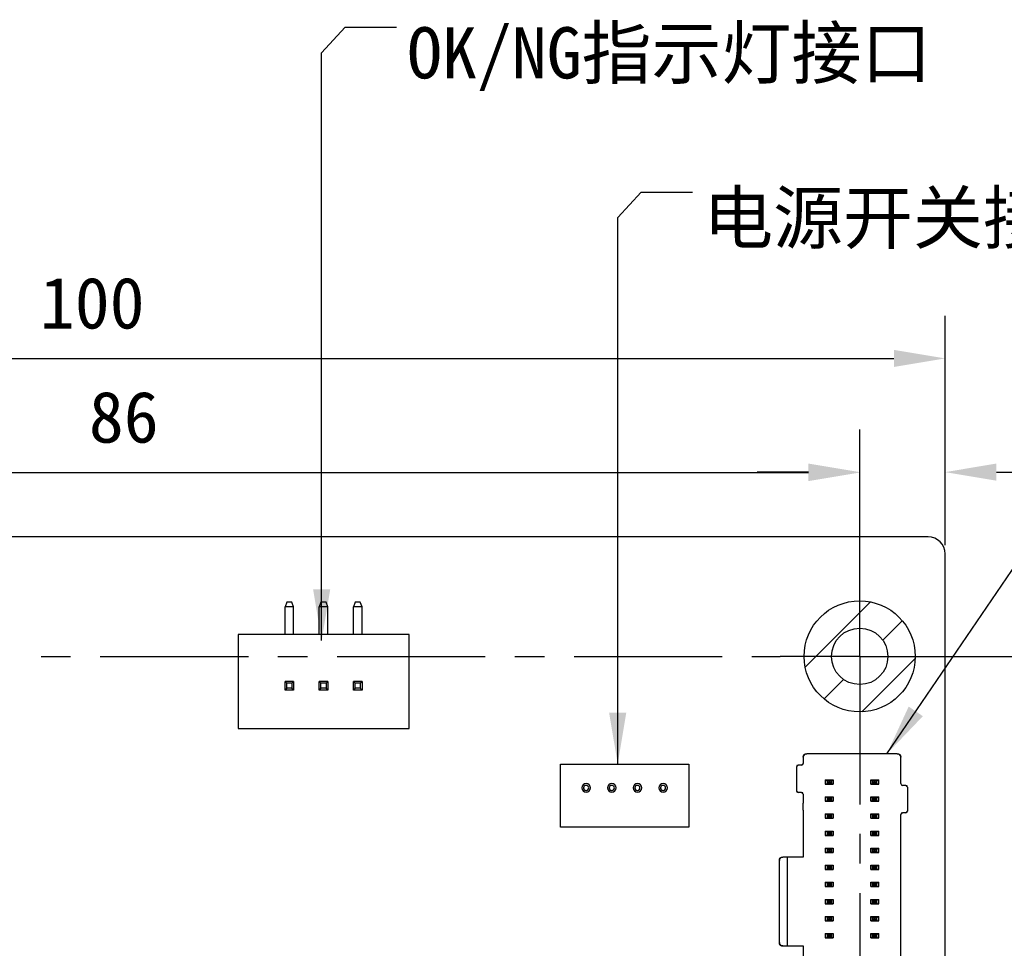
# Model space of a CAD drawing. Header units: millimetres. Extents: x 38 to 374, y 115 to 222.
# Tile 3 of 5: x 104 to 161, y 168 to 222. Entities that reach past the tile are written whole.
import ezdxf

# ---------------------------------------------------------------- set-up
doc = ezdxf.new("R2010")
doc.units = ezdxf.units.MM
doc.header["$LTSCALE"] = 23.1
doc.header["$PDMODE"] = 3
doc.header["$PDSIZE"] = 8
doc.linetypes.add('CENTER', pattern=[0.6, 0.375, -0.075, 0.075, -0.075])
doc.layers.get('0').update_dxf_attribs({"linetype": 'CONTINUOUS'})
doc.layers.get('Defpoints').update_dxf_attribs({"linetype": 'CONTINUOUS'})
for name, color, linetype in [('00_COMPONENTS', 7, 'CONTINUOUS'), ('03_ALL_AXES', 7, 'CONTINUOUS'), ('50_ALL_DETAILS', 7, 'CONTINUOUS'), ('51__DRAFT_DIMS', 7, 'CONTINUOUS')]:
    doc.layers.add(name, color=color, linetype=linetype)
doc.styles.get("Standard").update_dxf_attribs({"font": 'simfang.ttf'})
doc.dimstyles.new('DIMSTYLE_1', dxfattribs={"dimtxt": 3, "dimasz": 3, "dimexe": 2.5, "dimexo": 0.5, "dimgap": 0.75, "dimtad": 1, "dimdsep": 46, "dimtxsty": 'STANDARD', "dimblk": '_FILLED', "dimblk1": '_FILLED', "dimblk2": '_FILLED', "dimcen": 0.09, "dimclrt": 3, "dimazin": 2, "dimtp": 0.3, "dimtm": 0.3, "dimtfac": 1, "dimtofl": 0, "dimtmove": 0, "dimatfit": 3, "dimldrblk": '_FILLED', "dimfxl": 1, "dimtolj": 1, "dimarcsym": 0})
doc.dimstyles.new('DIMSTYLE_4', dxfattribs={"dimtxt": 3, "dimasz": 3, "dimexe": 2.5, "dimexo": 0.5, "dimgap": 0.75, "dimtad": 1, "dimdsep": 46, "dimtxsty": 'STANDARD', "dimblk": '_FILLED', "dimblk1": '_FILLED', "dimblk2": '_FILLED', "dimcen": 0.09, "dimclrt": 3, "dimazin": 2, "dimtp": 0.1, "dimtm": 0.1, "dimtfac": 1, "dimtofl": 0, "dimtmove": 0, "dimatfit": 3, "dimldrblk": '_FILLED', "dimfxl": 1, "dimtolj": 1, "dimarcsym": 0})
doc.dimstyles.get("Standard").update_dxf_attribs({"dimtxt": 3, "dimasz": 3, "dimexe": 2.5, "dimexo": 0.5, "dimtad": 1, "dimdsep": 46, "dimtxsty": 'STANDARD', "dimblk": '_FILLED', "dimblk1": '_FILLED', "dimblk2": '_FILLED', "dimcen": 0.09, "dimclrt": 3, "dimazin": 2, "dimtol": 1, "dimtp": 0.01, "dimtm": 0.01, "dimtfac": 1, "dimtofl": 0, "dimtmove": 0, "dimatfit": 3, "dimldrblk": '_FILLED', "dimfxl": 1, "dimtolj": 1, "dimarcsym": 0})

# ---------------------------------------------------------------- blocks, each defined once
blk = doc.blocks.new('_FILLED')
at = {"color": 0, "linetype": 'ByBlock'}
blk.add_solid([(0, 0), (-1, 0.167), (-1, -0.167)], dxfattribs=at)
blk = doc.blocks.new('*D2')
at = {"layer": '51__DRAFT_DIMS', "color": 0, "lineweight": -2}
for p, q in [((57.983, 191.488), (57.983, 204.926)), ((157.983, 191.488), (157.983, 204.926)), ((60.983, 202.426), (154.983, 202.426))]:
    blk.add_line(p, q, dxfattribs=at)
at = {"layer": 'Defpoints', "color": 0}
for p in [(157.983, 202.426), (57.983, 190.988), (157.983, 190.988)]:
    blk.add_point(p, dxfattribs=at)
at = {"layer": '51__DRAFT_DIMS', "color": 0, "linetype": 'ByBlock', "lineweight": -2, "xscale": 3, "yscale": 3, "zscale": 3, "rotation": 180}
blk.add_blockref('_FILLED', (57.983, 202.426), dxfattribs=at)
at = {"layer": '51__DRAFT_DIMS', "color": 0, "linetype": 'ByBlock', "lineweight": -2, "xscale": 3, "yscale": 3, "zscale": 3}
blk.add_blockref('_FILLED', (157.983, 202.426), dxfattribs=at)
at = {"layer": '51__DRAFT_DIMS', "color": 3, "insert": (108.094, 207.176), "char_height": 3, "attachment_point": 2, "line_spacing_factor": 0.9}
blk.add_mtext('\\A1;100', dxfattribs=at)
blk = doc.blocks.new('*D3')
at = {"layer": '51__DRAFT_DIMS', "color": 0, "lineweight": -2}
for p, q in [((66.983, 185.488), (66.983, 198.247)), ((152.983, 185.488), (152.983, 198.247)), ((69.983, 195.747), (149.983, 195.747))]:
    blk.add_line(p, q, dxfattribs=at)
at = {"layer": 'Defpoints', "color": 0}
for p in [(152.983, 195.747), (66.983, 184.988), (152.983, 184.988)]:
    blk.add_point(p, dxfattribs=at)
at = {"layer": '51__DRAFT_DIMS', "color": 0, "linetype": 'ByBlock', "lineweight": -2, "xscale": 3, "yscale": 3, "zscale": 3, "rotation": 180}
blk.add_blockref('_FILLED', (66.983, 195.747), dxfattribs=at)
at = {"layer": '51__DRAFT_DIMS', "color": 0, "linetype": 'ByBlock', "lineweight": -2, "xscale": 3, "yscale": 3, "zscale": 3}
blk.add_blockref('_FILLED', (152.983, 195.747), dxfattribs=at)
at = {"layer": '51__DRAFT_DIMS', "color": 3, "insert": (109.939, 200.497), "char_height": 3, "attachment_point": 2, "line_spacing_factor": 0.9}
blk.add_mtext('\\A1;86', dxfattribs=at)
blk = doc.blocks.new('*D4')
at = {"layer": '51__DRAFT_DIMS', "color": 0, "lineweight": -2}
for p, q in [((153.483, 184.988), (171.922, 184.988)), ((169.422, 181.988), (169.422, 156.488)), ((153.483, 153.488), (171.922, 153.488))]:
    blk.add_line(p, q, dxfattribs=at)
at = {"layer": 'Defpoints', "color": 0}
for p in [(152.983, 184.988), (152.983, 153.488), (169.422, 153.488)]:
    blk.add_point(p, dxfattribs=at)
at = {"layer": '51__DRAFT_DIMS', "color": 0, "linetype": 'ByBlock', "lineweight": -2, "xscale": 3, "yscale": 3, "zscale": 3}
for p, rotation in [((169.422, 184.988), 90), ((169.422, 153.488), 270)]:
    blk.add_blockref('_FILLED', p, dxfattribs=dict(at, rotation=rotation))
at = {"layer": '51__DRAFT_DIMS', "color": 3, "insert": (164.672, 169.194), "char_height": 3, "attachment_point": 2, "rotation": 90, "line_spacing_factor": 0.9}
blk.add_mtext('\\A1;31.5', dxfattribs=at)
blk = doc.blocks.new('*D37')
at = {"layer": '51__DRAFT_DIMS', "color": 0, "lineweight": -2}
for p, q in [((152.983, 185.488), (152.983, 198.272)), ((157.983, 191.488), (157.983, 198.272)), ((149.983, 195.772), (146.983, 195.772)), ((160.983, 195.772), (167.146, 195.772))]:
    blk.add_line(p, q, dxfattribs=at)
at = {"layer": 'Defpoints', "color": 0}
for p in [(157.983, 195.772), (157.983, 190.988), (152.983, 184.988)]:
    blk.add_point(p, dxfattribs=at)
at = {"layer": '51__DRAFT_DIMS', "color": 0, "linetype": 'ByBlock', "lineweight": -2, "xscale": 3, "yscale": 3, "zscale": 3}
blk.add_blockref('_FILLED', (152.983, 195.772), dxfattribs=at)
at = {"layer": '51__DRAFT_DIMS', "color": 0, "linetype": 'ByBlock', "lineweight": -2, "xscale": 3, "yscale": 3, "zscale": 3, "rotation": 180}
blk.add_blockref('_FILLED', (157.983, 195.772), dxfattribs=at)
at = {"layer": '51__DRAFT_DIMS', "color": 3, "insert": (165.564, 200.522), "char_height": 3, "attachment_point": 2, "line_spacing_factor": 0.9}
blk.add_mtext('\\A1;5', dxfattribs=at)

msp = doc.modelspace()

# ---------------------------------------------------------------- linework, layer by layer
at = {"layer": '00_COMPONENTS', "color": 7}
for p, q in [((156.983, 191.988), (58.983, 191.988)), ((156.983, 191.988), (58.983, 191.988)), ((157.983, 147.988), (157.983, 190.988)), ((157.983, 147.988), (157.983, 190.988)), ((119.473, 188.168), (119.373, 187.893)), ((119.373, 186.268), (119.373, 187.893)), ((119.873, 187.893), (119.373, 187.893)), ((119.773, 188.168), (119.473, 188.168)), ((119.873, 187.893), (119.773, 188.168)), ((119.873, 186.268), (119.873, 187.893)), ((121.473, 188.168), (121.373, 187.893)), ((121.373, 186.268), (121.373, 187.893)), ((121.873, 187.893), (121.373, 187.893)), ((121.773, 188.168), (121.473, 188.168)), ((121.873, 187.893), (121.773, 188.168)), ((121.873, 186.268), (121.873, 187.893)), ((123.473, 188.168), (123.373, 187.893)), ((123.373, 186.268), (123.373, 187.893)), ((123.873, 187.893), (123.373, 187.893)), ((123.773, 188.168), (123.473, 188.168)), ((123.873, 187.893), (123.773, 188.168)), ((123.873, 186.268), (123.873, 187.893)), ((116.623, 186.268), (116.623, 182.318)), ((126.623, 186.268), (116.623, 186.268)), ((126.623, 182.318), (126.623, 186.268)), ((119.373, 183.018), (119.373, 183.518)), ((119.873, 183.518), (119.373, 183.518)), ((119.373, 183.518), (119.473, 183.418)), ((119.473, 183.118), (119.473, 183.418)), ((119.773, 183.418), (119.473, 183.418)), ((119.473, 183.118), (119.473, 183.418)), ((119.773, 183.418), (119.473, 183.418)), ((119.773, 183.418), (119.873, 183.518)), ((119.773, 183.418), (119.873, 183.518)), ((119.773, 183.418), (119.773, 183.118)), ((119.773, 183.418), (119.773, 183.118)), ((119.873, 183.518), (119.873, 183.018)), ((119.873, 183.518), (119.873, 183.018)), ((121.373, 183.018), (121.373, 183.518)), ((121.873, 183.518), (121.373, 183.518)), ((121.373, 183.518), (121.473, 183.418)), ((121.473, 183.118), (121.473, 183.418)), ((121.773, 183.418), (121.473, 183.418)), ((121.773, 183.418), (121.873, 183.518)), ((121.773, 183.418), (121.773, 183.118)), ((121.873, 183.518), (121.873, 183.018)), ((123.373, 183.018), (123.373, 183.518)), ((123.873, 183.518), (123.373, 183.518)), ((123.373, 183.518), (123.473, 183.418)), ((123.473, 183.118), (123.473, 183.418)), ((123.773, 183.418), (123.473, 183.418)), ((123.773, 183.418), (123.873, 183.518)), ((123.773, 183.418), (123.773, 183.118)), ((123.873, 183.518), (123.873, 183.018)), ((119.473, 183.118), (119.373, 183.018)), ((119.873, 183.018), (119.373, 183.018)), ((119.773, 183.118), (119.473, 183.118)), ((119.773, 183.118), (119.473, 183.118)), ((119.873, 183.018), (119.773, 183.118)), ((119.873, 183.018), (119.773, 183.118)), ((121.473, 183.118), (121.373, 183.018)), ((121.873, 183.018), (121.373, 183.018)), ((121.773, 183.118), (121.473, 183.118)), ((121.873, 183.018), (121.773, 183.118)), ((123.473, 183.118), (123.373, 183.018)), ((123.873, 183.018), (123.373, 183.018)), ((123.773, 183.118), (123.473, 183.118)), ((123.873, 183.018), (123.773, 183.118)), ((116.623, 182.318), (116.623, 180.768)), ((126.623, 180.768), (126.623, 182.318)), ((116.623, 180.768), (126.623, 180.768)), ((155.183, 179.288), (149.883, 179.288)), ((135.483, 178.688), (142.983, 178.688)), ((135.483, 174.988), (135.483, 178.688)), ((142.983, 178.688), (142.983, 174.988)), ((149.283, 178.524), (149.383, 178.624)), ((149.583, 178.624), (149.383, 178.624)), ((149.583, 178.624), (149.683, 178.724)), ((149.683, 179.088), (149.683, 178.724)), ((155.383, 177.538), (155.383, 179.088)), ((149.283, 178.524), (149.283, 177.124)), ((150.973, 177.763), (151.433, 177.763)), ((150.973, 177.763), (150.973, 177.513)), ((150.973, 177.513), (151.433, 177.513)), ((151.076, 177.712), (151.044, 177.763)), ((151.076, 177.564), (151.044, 177.513)), ((151.33, 177.712), (151.076, 177.712)), ((151.076, 177.564), (151.33, 177.564)), ((151.362, 177.763), (151.33, 177.712)), ((151.362, 177.513), (151.33, 177.564)), ((151.433, 177.513), (151.433, 177.763)), ((153.633, 177.763), (154.093, 177.763)), ((153.633, 177.763), (153.633, 177.513)), ((153.633, 177.513), (154.093, 177.513)), ((153.736, 177.712), (153.704, 177.763)), ((153.736, 177.564), (153.704, 177.513)), ((153.99, 177.712), (153.736, 177.712)), ((153.736, 177.564), (153.99, 177.564)), ((154.022, 177.763), (153.99, 177.712)), ((154.022, 177.513), (153.99, 177.564)), ((154.093, 177.513), (154.093, 177.763)), ((155.683, 177.438), (155.483, 177.438)), ((155.683, 177.438), (155.783, 177.338)), ((149.383, 177.024), (149.283, 177.124)), ((149.583, 177.024), (149.383, 177.024)), ((149.683, 176.924), (149.583, 177.024)), ((149.683, 176.924), (149.683, 176.388)), ((155.783, 177.338), (155.783, 175.938)), ((149.683, 175.988), (149.683, 176.388)), ((150.973, 176.763), (151.433, 176.763)), ((150.973, 176.763), (150.973, 176.513)), ((150.973, 176.513), (151.433, 176.513)), ((151.044, 176.763), (151.076, 176.712)), ((151.076, 176.564), (151.044, 176.513)), ((151.33, 176.712), (151.076, 176.712)), ((151.076, 176.564), (151.33, 176.564)), ((151.33, 176.712), (151.362, 176.763)), ((151.362, 176.513), (151.33, 176.564)), ((151.433, 176.513), (151.433, 176.763)), ((153.633, 176.763), (154.093, 176.763)), ((153.633, 176.763), (153.633, 176.513)), ((153.633, 176.513), (154.093, 176.513)), ((153.736, 176.712), (153.704, 176.763)), ((153.736, 176.564), (153.704, 176.513)), ((153.99, 176.712), (153.736, 176.712)), ((153.736, 176.564), (153.99, 176.564)), ((154.022, 176.763), (153.99, 176.712)), ((154.022, 176.513), (153.99, 176.564)), ((154.093, 176.513), (154.093, 176.763)), ((149.683, 175.988), (149.683, 173.238)), ((150.973, 175.763), (151.433, 175.763)), ((150.973, 175.763), (150.973, 175.513)), ((151.044, 175.763), (151.076, 175.712)), ((151.33, 175.712), (151.076, 175.712)), ((151.33, 175.712), (151.362, 175.763)), ((151.433, 175.513), (151.433, 175.763)), ((153.633, 175.763), (154.093, 175.763)), ((153.633, 175.763), (153.633, 175.513)), ((153.736, 175.712), (153.704, 175.763)), ((153.99, 175.712), (153.736, 175.712)), ((154.022, 175.763), (153.99, 175.712)), ((154.093, 175.513), (154.093, 175.763)), ((155.483, 175.838), (155.383, 175.738)), ((155.383, 165.538), (155.383, 175.738)), ((155.683, 175.838), (155.483, 175.838)), ((155.783, 175.938), (155.683, 175.838)), ((150.973, 175.513), (151.433, 175.513)), ((151.076, 175.564), (151.044, 175.513)), ((151.076, 175.564), (151.33, 175.564)), ((151.362, 175.513), (151.33, 175.564)), ((153.633, 175.513), (154.093, 175.513)), ((153.736, 175.564), (153.704, 175.513)), ((153.736, 175.564), (153.99, 175.564)), ((154.022, 175.513), (153.99, 175.564)), ((142.983, 174.988), (135.483, 174.988)), ((150.973, 174.763), (151.433, 174.763)), ((150.973, 174.763), (150.973, 174.513)), ((150.973, 174.513), (151.433, 174.513)), ((151.044, 174.763), (151.076, 174.712)), ((151.076, 174.564), (151.044, 174.513)), ((151.33, 174.712), (151.076, 174.712)), ((151.076, 174.564), (151.33, 174.564)), ((151.33, 174.712), (151.362, 174.763)), ((151.362, 174.513), (151.33, 174.564)), ((151.433, 174.513), (151.433, 174.763)), ((153.633, 174.763), (154.093, 174.763)), ((153.633, 174.763), (153.633, 174.513)), ((153.633, 174.513), (154.093, 174.513)), ((153.736, 174.712), (153.704, 174.763)), ((153.736, 174.564), (153.704, 174.513)), ((153.99, 174.712), (153.736, 174.712)), ((153.736, 174.564), (153.99, 174.564)), ((154.022, 174.763), (153.99, 174.712)), ((154.022, 174.513), (153.99, 174.564)), ((154.093, 174.513), (154.093, 174.763)), ((150.973, 173.763), (151.433, 173.763)), ((150.973, 173.763), (150.973, 173.513)), ((150.973, 173.513), (151.433, 173.513)), ((151.044, 173.763), (151.076, 173.712)), ((151.076, 173.564), (151.044, 173.513)), ((151.33, 173.712), (151.076, 173.712)), ((151.076, 173.564), (151.33, 173.564)), ((151.33, 173.712), (151.362, 173.763)), ((151.362, 173.513), (151.33, 173.564)), ((151.433, 173.513), (151.433, 173.763)), ((153.633, 173.763), (154.093, 173.763)), ((153.633, 173.763), (153.633, 173.513)), ((153.633, 173.513), (154.093, 173.513)), ((153.736, 173.712), (153.704, 173.763)), ((153.736, 173.564), (153.704, 173.513)), ((153.99, 173.712), (153.736, 173.712)), ((153.736, 173.564), (153.99, 173.564)), ((154.022, 173.763), (153.99, 173.712)), ((154.022, 173.513), (153.99, 173.564)), ((154.093, 173.513), (154.093, 173.763)), ((148.283, 168.238), (148.283, 173.038)), ((149.683, 173.238), (148.483, 173.238)), ((148.733, 173.238), (148.733, 168.038)), ((150.973, 172.763), (151.433, 172.763)), ((150.973, 172.763), (150.973, 172.513)), ((150.973, 172.513), (151.433, 172.513)), ((151.044, 172.763), (151.076, 172.712)), ((151.076, 172.564), (151.044, 172.513)), ((151.33, 172.712), (151.076, 172.712)), ((151.076, 172.564), (151.33, 172.564)), ((151.33, 172.712), (151.362, 172.763)), ((151.362, 172.513), (151.33, 172.564)), ((151.433, 172.513), (151.433, 172.763)), ((153.633, 172.763), (154.093, 172.763)), ((153.633, 172.763), (153.633, 172.513)), ((153.633, 172.513), (154.093, 172.513)), ((153.736, 172.712), (153.704, 172.763)), ((153.736, 172.564), (153.704, 172.513)), ((153.99, 172.712), (153.736, 172.712)), ((153.736, 172.564), (153.99, 172.564)), ((154.022, 172.763), (153.99, 172.712)), ((154.022, 172.513), (153.99, 172.564)), ((154.093, 172.513), (154.093, 172.763)), ((150.973, 171.763), (151.433, 171.763)), ((150.973, 171.763), (150.973, 171.513)), ((151.044, 171.763), (151.076, 171.712)), ((151.33, 171.712), (151.076, 171.712)), ((151.33, 171.712), (151.362, 171.763)), ((151.433, 171.513), (151.433, 171.763)), ((153.633, 171.763), (154.093, 171.763)), ((153.633, 171.763), (153.633, 171.513)), ((153.736, 171.712), (153.704, 171.763)), ((153.99, 171.712), (153.736, 171.712)), ((154.022, 171.763), (153.99, 171.712)), ((154.093, 171.513), (154.093, 171.763)), ((150.973, 171.513), (151.433, 171.513)), ((151.076, 171.564), (151.044, 171.513)), ((151.076, 171.564), (151.33, 171.564)), ((151.362, 171.513), (151.33, 171.564)), ((153.633, 171.513), (154.093, 171.513)), ((153.736, 171.564), (153.704, 171.513)), ((153.736, 171.564), (153.99, 171.564)), ((154.022, 171.513), (153.99, 171.564)), ((150.973, 170.763), (151.433, 170.763)), ((150.973, 170.763), (150.973, 170.513)), ((150.973, 170.513), (151.433, 170.513)), ((151.044, 170.763), (151.076, 170.712)), ((151.076, 170.564), (151.044, 170.513)), ((151.33, 170.712), (151.076, 170.712)), ((151.076, 170.564), (151.33, 170.564)), ((151.33, 170.712), (151.362, 170.763)), ((151.362, 170.513), (151.33, 170.564)), ((151.433, 170.513), (151.433, 170.763)), ((153.633, 170.763), (154.093, 170.763)), ((153.633, 170.763), (153.633, 170.513)), ((153.633, 170.513), (154.093, 170.513)), ((153.736, 170.712), (153.704, 170.763)), ((153.736, 170.564), (153.704, 170.513)), ((153.99, 170.712), (153.736, 170.712)), ((153.736, 170.564), (153.99, 170.564)), ((154.022, 170.763), (153.99, 170.712)), ((154.022, 170.513), (153.99, 170.564)), ((154.093, 170.513), (154.093, 170.763)), ((150.973, 169.763), (151.433, 169.763)), ((150.973, 169.763), (150.973, 169.513)), ((150.973, 169.513), (151.433, 169.513)), ((151.044, 169.763), (151.076, 169.712)), ((151.076, 169.564), (151.044, 169.513)), ((151.33, 169.712), (151.076, 169.712)), ((151.076, 169.564), (151.33, 169.564)), ((151.33, 169.712), (151.362, 169.763)), ((151.362, 169.513), (151.33, 169.564)), ((151.433, 169.513), (151.433, 169.763)), ((153.633, 169.763), (154.093, 169.763)), ((153.633, 169.763), (153.633, 169.513)), ((153.633, 169.513), (154.093, 169.513)), ((153.736, 169.712), (153.704, 169.763)), ((153.736, 169.564), (153.704, 169.513)), ((153.99, 169.712), (153.736, 169.712)), ((153.736, 169.564), (153.99, 169.564)), ((154.022, 169.763), (153.99, 169.712)), ((154.022, 169.513), (153.99, 169.564)), ((154.093, 169.513), (154.093, 169.763)), ((150.973, 168.763), (151.433, 168.763)), ((150.973, 168.763), (150.973, 168.513)), ((151.044, 168.763), (151.076, 168.712)), ((151.33, 168.712), (151.362, 168.763)), ((151.433, 168.513), (151.433, 168.763)), ((153.633, 168.763), (154.093, 168.763)), ((153.633, 168.763), (153.633, 168.513)), ((153.736, 168.712), (153.704, 168.763)), ((154.022, 168.763), (153.99, 168.712)), ((154.093, 168.513), (154.093, 168.763)), ((150.973, 168.513), (151.433, 168.513)), ((151.076, 168.564), (151.044, 168.513)), ((151.33, 168.712), (151.076, 168.712)), ((151.076, 168.564), (151.33, 168.564)), ((151.362, 168.513), (151.33, 168.564)), ((153.633, 168.513), (154.093, 168.513)), ((153.736, 168.564), (153.704, 168.513)), ((153.99, 168.712), (153.736, 168.712)), ((153.736, 168.564), (153.99, 168.564)), ((154.022, 168.513), (153.99, 168.564)), ((148.483, 168.038), (149.683, 168.038)), ((149.683, 168.038), (149.683, 165.288))]:
    msp.add_line(p, q, dxfattribs=at)
at = {"layer": '00_COMPONENTS', "color": 4}
for p, q in [((149.794, 184.363), (153.608, 188.177)), ((154.335, 185.934), (155.475, 187.074)), ((153.111, 181.74), (156.23, 184.86)), ((150.897, 182.496), (152.037, 183.636)), ((150.976, 177.513), (150.976, 177.763)), ((151.076, 177.712), (151.076, 177.564)), ((151.33, 177.564), (151.33, 177.712)), ((151.43, 177.763), (151.43, 177.513)), ((153.636, 177.513), (153.636, 177.763)), ((153.736, 177.712), (153.736, 177.564)), ((153.99, 177.564), (153.99, 177.712)), ((154.09, 177.763), (154.09, 177.513)), ((150.976, 176.513), (150.976, 176.763)), ((151.076, 176.712), (151.076, 176.564)), ((151.33, 176.564), (151.33, 176.712)), ((151.43, 176.763), (151.43, 176.513)), ((153.636, 176.513), (153.636, 176.763)), ((153.736, 176.712), (153.736, 176.564)), ((153.99, 176.564), (153.99, 176.712)), ((154.09, 176.763), (154.09, 176.513)), ((150.976, 175.513), (150.976, 175.763)), ((151.076, 175.712), (151.076, 175.564)), ((151.33, 175.564), (151.33, 175.712)), ((151.43, 175.763), (151.43, 175.513)), ((153.636, 175.513), (153.636, 175.763)), ((153.736, 175.712), (153.736, 175.564)), ((153.99, 175.564), (153.99, 175.712)), ((154.09, 175.763), (154.09, 175.513)), ((150.976, 174.513), (150.976, 174.763)), ((151.076, 174.712), (151.076, 174.564)), ((151.33, 174.564), (151.33, 174.712)), ((151.43, 174.763), (151.43, 174.513)), ((153.636, 174.513), (153.636, 174.763)), ((153.736, 174.712), (153.736, 174.564)), ((153.99, 174.564), (153.99, 174.712)), ((154.09, 174.763), (154.09, 174.513)), ((150.976, 173.513), (150.976, 173.763)), ((151.076, 173.712), (151.076, 173.564)), ((151.33, 173.564), (151.33, 173.712)), ((151.43, 173.763), (151.43, 173.513)), ((153.636, 173.513), (153.636, 173.763)), ((153.736, 173.712), (153.736, 173.564)), ((153.99, 173.564), (153.99, 173.712)), ((154.09, 173.763), (154.09, 173.513)), ((150.976, 172.513), (150.976, 172.763)), ((151.076, 172.712), (151.076, 172.564)), ((151.33, 172.564), (151.33, 172.712)), ((151.43, 172.763), (151.43, 172.513)), ((153.636, 172.513), (153.636, 172.763)), ((153.736, 172.712), (153.736, 172.564)), ((153.99, 172.564), (153.99, 172.712)), ((154.09, 172.763), (154.09, 172.513)), ((150.976, 171.513), (150.976, 171.763)), ((151.076, 171.712), (151.076, 171.564)), ((151.33, 171.564), (151.33, 171.712)), ((151.43, 171.763), (151.43, 171.513)), ((153.636, 171.513), (153.636, 171.763)), ((153.736, 171.712), (153.736, 171.564)), ((153.99, 171.564), (153.99, 171.712)), ((154.09, 171.763), (154.09, 171.513)), ((150.976, 170.513), (150.976, 170.763)), ((151.076, 170.712), (151.076, 170.564)), ((151.33, 170.564), (151.33, 170.712)), ((151.43, 170.763), (151.43, 170.513)), ((153.636, 170.513), (153.636, 170.763)), ((153.736, 170.712), (153.736, 170.564)), ((153.99, 170.564), (153.99, 170.712)), ((154.09, 170.763), (154.09, 170.513)), ((150.976, 169.513), (150.976, 169.763)), ((151.076, 169.712), (151.076, 169.564)), ((151.33, 169.564), (151.33, 169.712)), ((151.43, 169.763), (151.43, 169.513)), ((153.636, 169.513), (153.636, 169.763)), ((153.736, 169.712), (153.736, 169.564)), ((153.99, 169.564), (153.99, 169.712)), ((154.09, 169.763), (154.09, 169.513)), ((150.976, 168.513), (150.976, 168.763)), ((151.43, 168.763), (151.43, 168.513)), ((153.636, 168.513), (153.636, 168.763)), ((154.09, 168.763), (154.09, 168.513)), ((151.076, 168.712), (151.076, 168.564)), ((151.33, 168.564), (151.33, 168.712)), ((153.736, 168.712), (153.736, 168.564)), ((153.99, 168.564), (153.99, 168.712))]:
    msp.add_line(p, q, dxfattribs=at)
for radius in [3.25, 1.65, 1.65]:
    msp.add_circle((152.983, 184.988), radius, dxfattribs=at)
at = {"layer": '00_COMPONENTS', "color": 7}
for centre, radius, start, end in [((156.983, 190.988), 1, 0, 90), ((156.983, 190.988), 1, 0, 90), ((149.883, 179.088), 0.2, 90, 180), ((155.183, 179.088), 0.2, 0, 90), ((149.383, 178.524), 0.1, 90, 180), ((149.583, 178.724), 0.1, 270, 0), ((136.983, 177.288), 0.25, 360, 180), ((136.983, 177.288), 0.15, 0, 180), ((138.483, 177.288), 0.25, 360, 180), ((138.483, 177.288), 0.15, 0, 180), ((139.983, 177.288), 0.25, 360, 180), ((139.983, 177.288), 0.15, 0, 180), ((141.483, 177.288), 0.25, 360, 180), ((141.483, 177.288), 0.15, 0, 180), ((155.483, 177.538), 0.1, 180, 270), ((155.683, 177.338), 0.1, 0, 90), ((136.983, 177.288), 0.25, 180, 360), ((136.983, 177.288), 0.15, 180, 0), ((136.983, 177.288), 0.15, 266.81895, 272.30758), ((138.483, 177.288), 0.25, 180, 360), ((138.483, 177.288), 0.15, 180, 0), ((138.483, 177.288), 0.15, 266.81895, 272.30758), ((139.983, 177.288), 0.25, 180, 360), ((139.983, 177.288), 0.15, 180, 0), ((139.983, 177.288), 0.15, 267.03601, 272.50944), ((141.483, 177.288), 0.25, 180, 360), ((141.483, 177.288), 0.15, 180, 0), ((141.483, 177.288), 0.15, 267.03601, 272.50944), ((149.383, 177.124), 0.1, 180, 270), ((149.583, 176.924), 0.1, 0, 90), ((155.483, 175.738), 0.1, 90, 180), ((155.683, 175.938), 0.1, 270, 0), ((148.483, 173.038), 0.2, 90, 180), ((148.483, 168.238), 0.2, 180, 270)]:
    msp.add_arc(centre, radius, start, end, dxfattribs=at)
for points, knots in [([(149.683, 179.088), (149.683, 179.101), (149.684, 179.128), (149.692, 179.168), (149.707, 179.206), (149.732, 179.239), (149.765, 179.264), (149.802, 179.279), (149.842, 179.287), (149.869, 179.288), (149.883, 179.288)], [0, 0, 0, 0, 0.124942, 0.250078, 0.375044, 0.500099, 0.625064, 0.750016, 0.875061, 1, 1, 1, 1]), ([(155.183, 179.288), (155.196, 179.288), (155.224, 179.287), (155.263, 179.279), (155.301, 179.264), (155.334, 179.239), (155.359, 179.206), (155.374, 179.168), (155.382, 179.128), (155.383, 179.101), (155.383, 179.088)], [0, 0, 0, 0, 0.124942, 0.250078, 0.375044, 0.500099, 0.625064, 0.750016, 0.875061, 1, 1, 1, 1]), ([(151.33, 177.712), (151.326, 177.706), (151.313, 177.694), (151.285, 177.683), (151.246, 177.676), (151.203, 177.675), (151.159, 177.676), (151.121, 177.683), (151.093, 177.694), (151.08, 177.706), (151.076, 177.712)], [0, 0, 0, 0, 0.076038, 0.186398, 0.33477, 0.500027, 0.665389, 0.813798, 0.923972, 1, 1, 1, 1]), ([(151.33, 177.564), (151.326, 177.57), (151.313, 177.582), (151.285, 177.593), (151.246, 177.599), (151.203, 177.601), (151.159, 177.599), (151.121, 177.593), (151.093, 177.581), (151.08, 177.57), (151.076, 177.564)], [0, 0, 0, 0, 0.076038, 0.186398, 0.33477, 0.500027, 0.665389, 0.813798, 0.923972, 1, 1, 1, 1]), ([(153.99, 177.712), (153.986, 177.706), (153.973, 177.694), (153.945, 177.683), (153.906, 177.676), (153.863, 177.675), (153.819, 177.676), (153.781, 177.683), (153.753, 177.694), (153.74, 177.706), (153.736, 177.712)], [0, 0, 0, 0, 0.076038, 0.186398, 0.33477, 0.500027, 0.665389, 0.813798, 0.923972, 1, 1, 1, 1]), ([(153.99, 177.564), (153.986, 177.57), (153.973, 177.582), (153.945, 177.593), (153.906, 177.599), (153.863, 177.601), (153.819, 177.599), (153.781, 177.593), (153.753, 177.581), (153.74, 177.57), (153.736, 177.564)], [0, 0, 0, 0, 0.076038, 0.186398, 0.33477, 0.500027, 0.665389, 0.813798, 0.923972, 1, 1, 1, 1]), ([(136.833, 177.288), (136.833, 177.269), (136.84, 177.231), (136.871, 177.182), (136.918, 177.149), (136.956, 177.139), (136.975, 177.138)], [0, 0, 0, 0, 0.250029, 0.500035, 0.750007, 1, 1, 1, 1]), ([(136.989, 177.138), (137.008, 177.139), (137.046, 177.148), (137.094, 177.181), (137.126, 177.23), (137.133, 177.269), (137.133, 177.288)], [0, 0, 0, 0, 0.249983, 0.499983, 0.749985, 1, 1, 1, 1]), ([(138.333, 177.288), (138.333, 177.269), (138.34, 177.231), (138.371, 177.182), (138.418, 177.149), (138.456, 177.139), (138.475, 177.138)], [0, 0, 0, 0, 0.250029, 0.500035, 0.750007, 1, 1, 1, 1]), ([(138.489, 177.138), (138.508, 177.139), (138.546, 177.148), (138.594, 177.181), (138.626, 177.23), (138.633, 177.269), (138.633, 177.288)], [0, 0, 0, 0, 0.249983, 0.499983, 0.749985, 1, 1, 1, 1]), ([(139.833, 177.288), (139.833, 177.269), (139.84, 177.231), (139.872, 177.182), (139.919, 177.148), (139.956, 177.139), (139.975, 177.138)], [0, 0, 0, 0, 0.250029, 0.500036, 0.750008, 1, 1, 1, 1]), ([(139.99, 177.138), (140.008, 177.139), (140.046, 177.148), (140.094, 177.182), (140.126, 177.231), (140.133, 177.269), (140.133, 177.288)], [0, 0, 0, 0, 0.249983, 0.499959, 0.749967, 1, 1, 1, 1]), ([(141.333, 177.288), (141.333, 177.269), (141.34, 177.231), (141.372, 177.182), (141.419, 177.148), (141.456, 177.139), (141.475, 177.138)], [0, 0, 0, 0, 0.250029, 0.500036, 0.750008, 1, 1, 1, 1]), ([(141.49, 177.138), (141.508, 177.139), (141.546, 177.148), (141.594, 177.182), (141.626, 177.231), (141.633, 177.269), (141.633, 177.288)], [0, 0, 0, 0, 0.249983, 0.499959, 0.749967, 1, 1, 1, 1]), ([(151.33, 176.712), (151.326, 176.706), (151.313, 176.694), (151.285, 176.683), (151.246, 176.676), (151.203, 176.675), (151.159, 176.676), (151.121, 176.683), (151.093, 176.694), (151.08, 176.706), (151.076, 176.712)], [0, 0, 0, 0, 0.076038, 0.186398, 0.33477, 0.500027, 0.665389, 0.813798, 0.923972, 1, 1, 1, 1]), ([(151.33, 176.564), (151.326, 176.57), (151.313, 176.582), (151.285, 176.593), (151.246, 176.599), (151.203, 176.601), (151.159, 176.599), (151.121, 176.593), (151.093, 176.581), (151.08, 176.57), (151.076, 176.564)], [0, 0, 0, 0, 0.076038, 0.186398, 0.33477, 0.500027, 0.665389, 0.813798, 0.923972, 1, 1, 1, 1]), ([(153.99, 176.712), (153.986, 176.706), (153.973, 176.694), (153.945, 176.683), (153.906, 176.676), (153.863, 176.675), (153.819, 176.676), (153.781, 176.683), (153.753, 176.694), (153.74, 176.706), (153.736, 176.712)], [0, 0, 0, 0, 0.076038, 0.186398, 0.33477, 0.500027, 0.665389, 0.813798, 0.923972, 1, 1, 1, 1]), ([(153.99, 176.564), (153.986, 176.57), (153.973, 176.582), (153.945, 176.593), (153.906, 176.599), (153.863, 176.601), (153.819, 176.599), (153.781, 176.593), (153.753, 176.581), (153.74, 176.57), (153.736, 176.564)], [0, 0, 0, 0, 0.076038, 0.186398, 0.33477, 0.500027, 0.665389, 0.813798, 0.923972, 1, 1, 1, 1]), ([(151.33, 175.712), (151.326, 175.706), (151.313, 175.694), (151.285, 175.683), (151.246, 175.676), (151.203, 175.675), (151.159, 175.676), (151.121, 175.683), (151.093, 175.694), (151.08, 175.706), (151.076, 175.712)], [0, 0, 0, 0, 0.076038, 0.186398, 0.33477, 0.500027, 0.665389, 0.813798, 0.923972, 1, 1, 1, 1]), ([(153.99, 175.712), (153.986, 175.706), (153.973, 175.694), (153.945, 175.683), (153.906, 175.676), (153.863, 175.675), (153.819, 175.676), (153.781, 175.683), (153.753, 175.694), (153.74, 175.706), (153.736, 175.712)], [0, 0, 0, 0, 0.076038, 0.186398, 0.33477, 0.500027, 0.665389, 0.813798, 0.923972, 1, 1, 1, 1]), ([(151.33, 175.564), (151.326, 175.57), (151.313, 175.582), (151.285, 175.593), (151.246, 175.599), (151.203, 175.601), (151.159, 175.599), (151.121, 175.593), (151.093, 175.581), (151.08, 175.57), (151.076, 175.564)], [0, 0, 0, 0, 0.076038, 0.186398, 0.33477, 0.500027, 0.665389, 0.813798, 0.923972, 1, 1, 1, 1]), ([(153.99, 175.564), (153.986, 175.57), (153.973, 175.582), (153.945, 175.593), (153.906, 175.599), (153.863, 175.601), (153.819, 175.599), (153.781, 175.593), (153.753, 175.581), (153.74, 175.57), (153.736, 175.564)], [0, 0, 0, 0, 0.076038, 0.186398, 0.33477, 0.500027, 0.665389, 0.813798, 0.923972, 1, 1, 1, 1]), ([(151.33, 174.712), (151.326, 174.706), (151.313, 174.694), (151.285, 174.683), (151.246, 174.676), (151.203, 174.675), (151.159, 174.676), (151.121, 174.683), (151.093, 174.694), (151.08, 174.706), (151.076, 174.712)], [0, 0, 0, 0, 0.076038, 0.186398, 0.33477, 0.500027, 0.665389, 0.813798, 0.923972, 1, 1, 1, 1]), ([(151.33, 174.564), (151.326, 174.57), (151.313, 174.582), (151.285, 174.593), (151.246, 174.599), (151.203, 174.601), (151.159, 174.599), (151.121, 174.593), (151.093, 174.581), (151.08, 174.57), (151.076, 174.564)], [0, 0, 0, 0, 0.076038, 0.186398, 0.33477, 0.500027, 0.665389, 0.813798, 0.923972, 1, 1, 1, 1]), ([(153.99, 174.712), (153.986, 174.706), (153.973, 174.694), (153.945, 174.683), (153.906, 174.676), (153.863, 174.675), (153.819, 174.676), (153.781, 174.683), (153.753, 174.694), (153.74, 174.706), (153.736, 174.712)], [0, 0, 0, 0, 0.076038, 0.186398, 0.33477, 0.500027, 0.665389, 0.813798, 0.923972, 1, 1, 1, 1]), ([(153.99, 174.564), (153.986, 174.57), (153.973, 174.582), (153.945, 174.593), (153.906, 174.599), (153.863, 174.601), (153.819, 174.599), (153.781, 174.593), (153.753, 174.581), (153.74, 174.57), (153.736, 174.564)], [0, 0, 0, 0, 0.076038, 0.186398, 0.33477, 0.500027, 0.665389, 0.813798, 0.923972, 1, 1, 1, 1]), ([(151.33, 173.712), (151.326, 173.706), (151.313, 173.694), (151.285, 173.683), (151.246, 173.676), (151.203, 173.675), (151.159, 173.676), (151.121, 173.683), (151.093, 173.694), (151.08, 173.706), (151.076, 173.712)], [0, 0, 0, 0, 0.076038, 0.186398, 0.33477, 0.500027, 0.665389, 0.813798, 0.923972, 1, 1, 1, 1]), ([(151.33, 173.564), (151.326, 173.57), (151.313, 173.582), (151.285, 173.593), (151.246, 173.599), (151.203, 173.601), (151.159, 173.599), (151.121, 173.593), (151.093, 173.581), (151.08, 173.57), (151.076, 173.564)], [0, 0, 0, 0, 0.076038, 0.186398, 0.33477, 0.500027, 0.665389, 0.813798, 0.923972, 1, 1, 1, 1]), ([(153.99, 173.712), (153.986, 173.706), (153.973, 173.694), (153.945, 173.683), (153.906, 173.676), (153.863, 173.675), (153.819, 173.676), (153.781, 173.683), (153.753, 173.694), (153.74, 173.706), (153.736, 173.712)], [0, 0, 0, 0, 0.076038, 0.186398, 0.33477, 0.500027, 0.665389, 0.813798, 0.923972, 1, 1, 1, 1]), ([(153.99, 173.564), (153.986, 173.57), (153.973, 173.582), (153.945, 173.593), (153.906, 173.599), (153.863, 173.601), (153.819, 173.599), (153.781, 173.593), (153.753, 173.581), (153.74, 173.57), (153.736, 173.564)], [0, 0, 0, 0, 0.076038, 0.186398, 0.33477, 0.500027, 0.665389, 0.813798, 0.923972, 1, 1, 1, 1]), ([(148.283, 173.038), (148.283, 173.051), (148.284, 173.078), (148.292, 173.118), (148.307, 173.156), (148.332, 173.189), (148.365, 173.214), (148.402, 173.229), (148.442, 173.237), (148.469, 173.238), (148.483, 173.238)], [0, 0, 0, 0, 0.124942, 0.250078, 0.375044, 0.500099, 0.625064, 0.750016, 0.875061, 1, 1, 1, 1]), ([(151.33, 172.712), (151.326, 172.706), (151.313, 172.694), (151.285, 172.683), (151.246, 172.676), (151.203, 172.675), (151.159, 172.676), (151.121, 172.683), (151.093, 172.694), (151.08, 172.706), (151.076, 172.712)], [0, 0, 0, 0, 0.076038, 0.186398, 0.33477, 0.500027, 0.665389, 0.813798, 0.923972, 1, 1, 1, 1]), ([(151.33, 172.564), (151.326, 172.57), (151.313, 172.582), (151.285, 172.593), (151.246, 172.599), (151.203, 172.601), (151.159, 172.599), (151.121, 172.593), (151.093, 172.581), (151.08, 172.57), (151.076, 172.564)], [0, 0, 0, 0, 0.076038, 0.186398, 0.33477, 0.500027, 0.665389, 0.813798, 0.923972, 1, 1, 1, 1]), ([(153.99, 172.712), (153.986, 172.706), (153.973, 172.694), (153.945, 172.683), (153.906, 172.676), (153.863, 172.675), (153.819, 172.676), (153.781, 172.683), (153.753, 172.694), (153.74, 172.706), (153.736, 172.712)], [0, 0, 0, 0, 0.076038, 0.186398, 0.33477, 0.500027, 0.665389, 0.813798, 0.923972, 1, 1, 1, 1]), ([(153.99, 172.564), (153.986, 172.57), (153.973, 172.582), (153.945, 172.593), (153.906, 172.599), (153.863, 172.601), (153.819, 172.599), (153.781, 172.593), (153.753, 172.581), (153.74, 172.57), (153.736, 172.564)], [0, 0, 0, 0, 0.076038, 0.186398, 0.33477, 0.500027, 0.665389, 0.813798, 0.923972, 1, 1, 1, 1]), ([(151.33, 171.712), (151.326, 171.706), (151.313, 171.694), (151.285, 171.683), (151.246, 171.676), (151.203, 171.675), (151.159, 171.676), (151.121, 171.683), (151.093, 171.694), (151.08, 171.706), (151.076, 171.712)], [0, 0, 0, 0, 0.076038, 0.186398, 0.33477, 0.500027, 0.665389, 0.813798, 0.923972, 1, 1, 1, 1]), ([(153.99, 171.712), (153.986, 171.706), (153.973, 171.694), (153.945, 171.683), (153.906, 171.676), (153.863, 171.675), (153.819, 171.676), (153.781, 171.683), (153.753, 171.694), (153.74, 171.706), (153.736, 171.712)], [0, 0, 0, 0, 0.076038, 0.186398, 0.33477, 0.500027, 0.665389, 0.813798, 0.923972, 1, 1, 1, 1]), ([(151.33, 171.564), (151.326, 171.57), (151.313, 171.582), (151.285, 171.593), (151.246, 171.599), (151.203, 171.601), (151.159, 171.599), (151.121, 171.593), (151.093, 171.581), (151.08, 171.57), (151.076, 171.564)], [0, 0, 0, 0, 0.076038, 0.186398, 0.33477, 0.500027, 0.665389, 0.813798, 0.923972, 1, 1, 1, 1]), ([(153.99, 171.564), (153.986, 171.57), (153.973, 171.582), (153.945, 171.593), (153.906, 171.599), (153.863, 171.601), (153.819, 171.599), (153.781, 171.593), (153.753, 171.581), (153.74, 171.57), (153.736, 171.564)], [0, 0, 0, 0, 0.076038, 0.186398, 0.33477, 0.500027, 0.665389, 0.813798, 0.923972, 1, 1, 1, 1]), ([(151.33, 170.712), (151.326, 170.706), (151.313, 170.694), (151.285, 170.683), (151.246, 170.676), (151.203, 170.675), (151.159, 170.676), (151.121, 170.683), (151.093, 170.694), (151.08, 170.706), (151.076, 170.712)], [0, 0, 0, 0, 0.076038, 0.186398, 0.33477, 0.500027, 0.665389, 0.813798, 0.923972, 1, 1, 1, 1]), ([(151.33, 170.564), (151.326, 170.57), (151.313, 170.582), (151.285, 170.593), (151.246, 170.599), (151.203, 170.601), (151.159, 170.599), (151.121, 170.593), (151.093, 170.581), (151.08, 170.57), (151.076, 170.564)], [0, 0, 0, 0, 0.076038, 0.186398, 0.33477, 0.500027, 0.665389, 0.813798, 0.923972, 1, 1, 1, 1]), ([(153.99, 170.712), (153.986, 170.706), (153.973, 170.694), (153.945, 170.683), (153.906, 170.676), (153.863, 170.675), (153.819, 170.676), (153.781, 170.683), (153.753, 170.694), (153.74, 170.706), (153.736, 170.712)], [0, 0, 0, 0, 0.076038, 0.186398, 0.33477, 0.500027, 0.665389, 0.813798, 0.923972, 1, 1, 1, 1]), ([(153.99, 170.564), (153.986, 170.57), (153.973, 170.582), (153.945, 170.593), (153.906, 170.599), (153.863, 170.601), (153.819, 170.599), (153.781, 170.593), (153.753, 170.581), (153.74, 170.57), (153.736, 170.564)], [0, 0, 0, 0, 0.076038, 0.186398, 0.33477, 0.500027, 0.665389, 0.813798, 0.923972, 1, 1, 1, 1]), ([(151.33, 169.712), (151.326, 169.706), (151.313, 169.694), (151.285, 169.683), (151.246, 169.676), (151.203, 169.675), (151.159, 169.676), (151.121, 169.683), (151.093, 169.694), (151.08, 169.706), (151.076, 169.712)], [0, 0, 0, 0, 0.076038, 0.186398, 0.33477, 0.500027, 0.665389, 0.813798, 0.923972, 1, 1, 1, 1]), ([(151.33, 169.564), (151.326, 169.57), (151.313, 169.582), (151.285, 169.593), (151.246, 169.599), (151.203, 169.601), (151.159, 169.599), (151.121, 169.593), (151.093, 169.581), (151.08, 169.57), (151.076, 169.564)], [0, 0, 0, 0, 0.076038, 0.186398, 0.33477, 0.500027, 0.665389, 0.813798, 0.923972, 1, 1, 1, 1]), ([(153.99, 169.712), (153.986, 169.706), (153.973, 169.694), (153.945, 169.683), (153.906, 169.676), (153.863, 169.675), (153.819, 169.676), (153.781, 169.683), (153.753, 169.694), (153.74, 169.706), (153.736, 169.712)], [0, 0, 0, 0, 0.076038, 0.186398, 0.33477, 0.500027, 0.665389, 0.813798, 0.923972, 1, 1, 1, 1]), ([(153.99, 169.564), (153.986, 169.57), (153.973, 169.582), (153.945, 169.593), (153.906, 169.599), (153.863, 169.601), (153.819, 169.599), (153.781, 169.593), (153.753, 169.581), (153.74, 169.57), (153.736, 169.564)], [0, 0, 0, 0, 0.076038, 0.186398, 0.33477, 0.500027, 0.665389, 0.813798, 0.923972, 1, 1, 1, 1]), ([(148.483, 168.038), (148.469, 168.038), (148.442, 168.039), (148.402, 168.047), (148.364, 168.062), (148.332, 168.086), (148.307, 168.119), (148.292, 168.157), (148.284, 168.197), (148.283, 168.224), (148.283, 168.238)], [0, 0, 0, 0, 0.124942, 0.250078, 0.375044, 0.500099, 0.625064, 0.750016, 0.875061, 1, 1, 1, 1]), ([(151.33, 168.712), (151.326, 168.706), (151.313, 168.694), (151.285, 168.683), (151.246, 168.676), (151.203, 168.675), (151.159, 168.676), (151.121, 168.683), (151.093, 168.694), (151.08, 168.706), (151.076, 168.712)], [0, 0, 0, 0, 0.076038, 0.186398, 0.33477, 0.500027, 0.665389, 0.813798, 0.923972, 1, 1, 1, 1]), ([(151.33, 168.564), (151.326, 168.57), (151.313, 168.582), (151.285, 168.593), (151.246, 168.599), (151.203, 168.601), (151.159, 168.599), (151.121, 168.593), (151.093, 168.581), (151.08, 168.57), (151.076, 168.564)], [0, 0, 0, 0, 0.076038, 0.186398, 0.33477, 0.500027, 0.665389, 0.813798, 0.923972, 1, 1, 1, 1]), ([(153.99, 168.712), (153.986, 168.706), (153.973, 168.694), (153.945, 168.683), (153.906, 168.676), (153.863, 168.675), (153.819, 168.676), (153.781, 168.683), (153.753, 168.694), (153.74, 168.706), (153.736, 168.712)], [0, 0, 0, 0, 0.076038, 0.186398, 0.33477, 0.500027, 0.665389, 0.813798, 0.923972, 1, 1, 1, 1]), ([(153.99, 168.564), (153.986, 168.57), (153.973, 168.582), (153.945, 168.593), (153.906, 168.599), (153.863, 168.601), (153.819, 168.599), (153.781, 168.593), (153.753, 168.581), (153.74, 168.57), (153.736, 168.564)], [0, 0, 0, 0, 0.076038, 0.186398, 0.33477, 0.500027, 0.665389, 0.813798, 0.923972, 1, 1, 1, 1])]:
    msp.add_open_spline(points, degree=3, knots=knots, dxfattribs=at)
at = {"layer": '03_ALL_AXES', "color": 1, "linetype": 'CENTER'}
for p, q in [((152.983, 184.988), (152.983, 189.638)), ((66.983, 184.988), (148.333, 184.988)), ((152.983, 184.988), (148.333, 184.988)), ((152.983, 184.988), (157.633, 184.988)), ((152.983, 184.988), (152.983, 158.138))]:
    msp.add_line(p, q, dxfattribs=at)

# ---------------------------------------------------------------- texts
at = {"layer": '50_ALL_DETAILS', "color": 3, "char_height": 3, "attachment_point": 1, "line_spacing_factor": 0.9}
for s, insert, width in [('OK/NG指示灯接口', (126.513, 221.814), 32.98828), ('电源开关接口', (143.829, 212.165), 26.36719)]:
    msp.add_mtext(s, dxfattribs=dict(at, insert=insert, width=width))

# ---------------------------------------------------------------- dimensions: what is measured, and where the dimension line sits
at = {"layer": '51__DRAFT_DIMS', "color": 4}
for base, p1, p2, dimstyle, picture, middle in [((157.983, 202.426), (57.983, 190.988), (157.983, 190.988), 'DIMSTYLE_1', '*D2', (108.094, 202.426)), ((152.983, 195.747), (66.983, 184.988), (152.983, 184.988), 'DIMSTYLE_1', '*D3', (109.939, 195.747)), ((157.983, 195.772), (152.983, 184.988), (157.983, 190.988), 'DIMSTYLE_4', '*D37', (165.564, 195.772))]:
    dim = msp.add_linear_dim(base=base, p1=p1, p2=p2, dimstyle=dimstyle, dxfattribs=at)
    dim.commit()
    dim.dimension.update_dxf_attribs({"geometry": picture, "text_midpoint": middle, "dimtype": 160})
dim = msp.add_linear_dim(base=(169.422, 153.488), p1=(152.983, 184.988), p2=(152.983, 153.488), angle=270, dimstyle='DIMSTYLE_1', dxfattribs=at)
dim.commit()
dim.dimension.update_dxf_attribs({"geometry": '*D4', "text_midpoint": (169.422, 169.194), "dimtype": 160})

# ---------------------------------------------------------------- leaders
at = {"layer": '50_ALL_DETAILS', "color": 4, "annotation_type": 0, "has_hookline": 1, "hookline_direction": 0}
for points, text_width in [([(121.513, 185.918), (121.513, 220.314), (122.888, 221.814), (125.888, 221.814)], 31.851), ([(138.829, 178.688), (138.829, 210.665), (140.204, 212.165), (143.204, 212.165)], 24.634)]:
    msp.add_leader(points, dimstyle='STANDARD', override={"dimtad": 0}, dxfattribs=dict(at, text_width=text_width))
at = {"layer": '50_ALL_DETAILS', "color": 4}
msp.add_leader([(154.575, 179.288), (163.928, 193.023), (168.928, 193.023)], dimstyle='STANDARD', override={"dimtad": 0}, dxfattribs=at)

doc.saveas('drawing.dxf')
